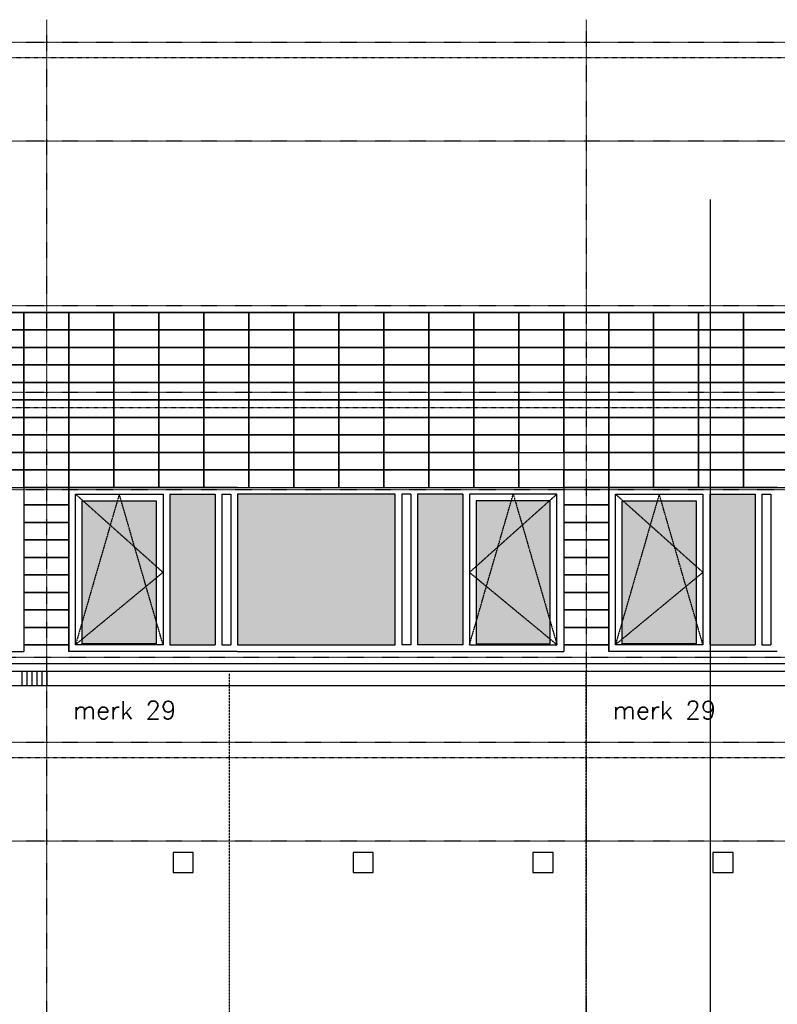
# Model space of a CAD drawing. Extents: x -541908 to 43837, y -41121 to 66863.
# Tile 15 of 41: x -468952 to -461373, y -31199 to -21350. Entities that reach past the tile are written whole.
import ezdxf

# ---------------------------------------------------------------- set-up
doc = ezdxf.new("R2010")
doc.units = 0
doc.header["$LTSCALE"] = 10
doc.header["$MEASUREMENT"] = 0
doc.header["$PDMODE"] = 3
doc.header["$PDSIZE"] = 0.1
for name, pattern in [('DASHDOT', [1, 0.5, -0.25, 0, -0.25]), ('DASHDOT2', [0.5, 0.25, -0.125, 0, -0.125]), ('HIDDEN', [0.375, 0.25, -0.125]), ('HIDDEN2', [0.1875, 0.125, -0.0625])]:
    doc.linetypes.add(name, pattern=pattern)
for name, color, linetype in [('_DILLATATIES', 8, 'HIDDEN'), ('A--DRSNLIJNEN', 5, 'CONTINUOUS'), ('A--L$7A-_STRAMIEN', 1, 'DASHDOT'), ('A--L$7AC3-_STRAMIEN', 3, 'DASHDOT'), ('A--L01G1_ACEER', 1, 'CONTINUOUS'), ('A--L01G8_RASTER-NR-2', 21, 'CONTINUOUS'), ('A--L07GC8_STRAMIEN', 8, 'DASHDOT2'), ('A--L21G1_BUITENWAND', 1, 'CONTINUOUS'), ('A--L21G2_BUITENWAND', 2, 'CONTINUOUS'), ('A--L21G3_BUITENWAND', 3, 'CONTINUOUS'), ('A--L21G4_BUITENWAND', 4, 'CONTINUOUS'), ('A--L21GC3_BUITENWAND', 3, 'HIDDEN'), ('A--L31G1_BUITENKOZIJN', 1, 'CONTINUOUS'), ('A--L31G2_BUITENKOZIJN', 2, 'CONTINUOUS'), ('A--L31GC1_BUITENKOZIJN', 1, 'HIDDEN2'), ('A--T$7A8-_STRAMIEN', 8, 'DASHDOT'), ('TEKST_KOZIJNMERK', 2, 'CONTINUOUS')]:
    doc.layers.add(name, color=color, linetype=linetype)
doc.styles.add('HIEMSTRA', font='romans.shx')

msp = doc.modelspace()

# ---------------------------------------------------------------- hatches: boundary and pattern name
at = {"layer": 'A--L01G8_RASTER-NR-2'}
for points in [[(-467450.9, -26095.8), (-466997.1, -26095.8), (-466997.1, -27602), (-467450.9, -27602)], [(-466773.1, -26095.8), (-466773.1, -27602), (-465197.1, -27602.1), (-465197.1, -26095.9)], [(-464519.2, -26095.9), (-464973.1, -26095.9), (-464973.1, -27602.1), (-464519.2, -27602.1)], [(-462049.7, -26095.9), (-461595.9, -26095.9), (-461595.9, -27602.1), (-462049.7, -27602.1)], [(-467584.9, -26162.8), (-468326.1, -26162.8), (-468326.1, -27594.8), (-467584.9, -27594.8)], [(-464385.2, -27594.9), (-463644.1, -27594.9), (-463644.1, -26162.9), (-464385.2, -26162.9)], [(-462183.7, -26162.9), (-462924.9, -26162.9), (-462924.9, -27594.9), (-462183.7, -27594.9)]]:
    msp.add_hatch(color=256, dxfattribs=at).paths.add_polyline_path(points)

# ---------------------------------------------------------------- linework, layer by layer
at = {"layer": '_DILLATATIES'}
msp.add_line((-466853.9, -36628.9, 0), (-466853.9, -27889), dxfattribs=at)
at = {"layer": 'A--DRSNLIJNEN'}
msp.add_line((-462042, -37606.5), (-462041.9, -23148.7), dxfattribs=at)
at = {"layer": 'A--L$7A-_STRAMIEN'}
for p, q in [((-468684, -21350.4), (-468685.1, -36976.7)), ((-463284, -21350.8), (-463285.1, -36977.1))]:
    msp.add_line(p, q, dxfattribs=at)
at = {"layer": 'A--L$7AC3-_STRAMIEN'}
for p, q in [((-416614.4, -21579.1), (-525959.4, -21578.9)), ((-416614.4, -25079.1), (-525959.4, -25078.9)), ((-416614.4, -28579.1), (-525959.4, -28578.9))]:
    msp.add_line(p, q, dxfattribs=at)
at = {"layer": 'A--L01G1_ACEER'}
for points in [[(-469359.9, -24453.8), (-468909.9, -24453.8), (-468909.9, -24278.8), (-469359.9, -24278.8)], [(-468909.9, -24453.8), (-468459.9, -24453.8), (-468459.9, -24278.8), (-468909.9, -24278.8)], [(-468459.9, -24453.8), (-468009.9, -24453.8), (-468009.9, -24278.8), (-468459.9, -24278.8)], [(-468009.9, -24453.8), (-467559.9, -24453.8), (-467559.9, -24278.8), (-468009.9, -24278.8)], [(-467559.9, -24453.8), (-467109.9, -24453.8), (-467109.9, -24278.8), (-467559.9, -24278.8)], [(-467109.9, -24453.8), (-466659.9, -24453.8), (-466659.9, -24278.8), (-467109.9, -24278.8)], [(-466659.9, -24453.8), (-466209.9, -24453.9), (-466209.9, -24278.9), (-466659.9, -24278.8)], [(-466209.9, -24453.9), (-465759.9, -24453.9), (-465759.9, -24278.9), (-466209.9, -24278.9)], [(-465759.9, -24453.9), (-465309.9, -24453.9), (-465309.9, -24278.9), (-465759.9, -24278.9)], [(-465309.9, -24453.9), (-464859.9, -24453.9), (-464859.9, -24278.9), (-465309.9, -24278.9)], [(-464859.9, -24453.9), (-464409.9, -24453.9), (-464409.9, -24278.9), (-464859.9, -24278.9)], [(-464409.9, -24453.9), (-463959.9, -24453.9), (-463959.9, -24278.9), (-464409.9, -24278.9)], [(-463959.9, -24453.9), (-463509.9, -24453.9), (-463509.9, -24278.9), (-463959.9, -24278.9)], [(-463509.9, -24453.9), (-463059.9, -24453.9), (-463059.9, -24278.9), (-463509.9, -24278.9)], [(-463059.9, -24453.9), (-462609.9, -24453.9), (-462609.9, -24278.9), (-463059.9, -24278.9)], [(-462609.9, -24453.9), (-462159.9, -24453.9), (-462159.9, -24278.9), (-462609.9, -24278.9)], [(-462159.9, -24453.9), (-461709.9, -24453.9), (-461709.9, -24278.9), (-462159.9, -24278.9)], [(-461709.9, -24453.9), (-461259.9, -24453.9), (-461259.9, -24278.9), (-461709.9, -24278.9)], [(-469359.9, -24628.8), (-468909.9, -24628.8), (-468909.9, -24453.8), (-469359.9, -24453.8)], [(-468909.9, -24628.8), (-468459.9, -24628.8), (-468459.9, -24453.8), (-468909.9, -24453.8)], [(-468459.9, -24628.8), (-468009.9, -24628.8), (-468009.9, -24453.8), (-468459.9, -24453.8)], [(-468009.9, -24628.8), (-467559.9, -24628.8), (-467559.9, -24453.8), (-468009.9, -24453.8)], [(-467559.9, -24628.8), (-467109.9, -24628.8), (-467109.9, -24453.8), (-467559.9, -24453.8)], [(-467109.9, -24628.8), (-466659.9, -24628.8), (-466659.9, -24453.8), (-467109.9, -24453.8)], [(-466659.9, -24628.8), (-466209.9, -24628.9), (-466209.9, -24453.9), (-466659.9, -24453.8)], [(-466209.9, -24628.9), (-465759.9, -24628.9), (-465759.9, -24453.9), (-466209.9, -24453.9)], [(-465759.9, -24628.9), (-465309.9, -24628.9), (-465309.9, -24453.9), (-465759.9, -24453.9)], [(-465309.9, -24628.9), (-464859.9, -24628.9), (-464859.9, -24453.9), (-465309.9, -24453.9)], [(-464859.9, -24628.9), (-464409.9, -24628.9), (-464409.9, -24453.9), (-464859.9, -24453.9)], [(-464409.9, -24628.9), (-463959.9, -24628.9), (-463959.9, -24453.9), (-464409.9, -24453.9)], [(-463959.9, -24628.9), (-463509.9, -24628.9), (-463509.9, -24453.9), (-463959.9, -24453.9)], [(-463509.9, -24628.9), (-463059.9, -24628.9), (-463059.9, -24453.9), (-463509.9, -24453.9)], [(-463059.9, -24628.9), (-462609.9, -24628.9), (-462609.9, -24453.9), (-463059.9, -24453.9)], [(-462609.9, -24628.9), (-462159.9, -24628.9), (-462159.9, -24453.9), (-462609.9, -24453.9)], [(-462159.9, -24628.9), (-461709.9, -24628.9), (-461709.9, -24453.9), (-462159.9, -24453.9)], [(-461709.9, -24628.9), (-461259.9, -24628.9), (-461259.9, -24453.9), (-461709.9, -24453.9)], [(-469359.9, -24803.8), (-468909.9, -24803.8), (-468909.9, -24628.8), (-469359.9, -24628.8)], [(-468909.9, -24803.8), (-468459.9, -24803.8), (-468459.9, -24628.8), (-468909.9, -24628.8)], [(-468459.9, -24803.8), (-468009.9, -24803.8), (-468009.9, -24628.8), (-468459.9, -24628.8)], [(-468009.9, -24803.8), (-467559.9, -24803.8), (-467559.9, -24628.8), (-468009.9, -24628.8)], [(-467559.9, -24803.8), (-467109.9, -24803.8), (-467109.9, -24628.8), (-467559.9, -24628.8)], [(-467109.9, -24803.8), (-466659.9, -24803.8), (-466659.9, -24628.8), (-467109.9, -24628.8)], [(-466659.9, -24803.8), (-466209.9, -24803.9), (-466209.9, -24628.9), (-466659.9, -24628.8)], [(-466209.9, -24803.9), (-465759.9, -24803.9), (-465759.9, -24628.9), (-466209.9, -24628.9)], [(-465759.9, -24803.9), (-465309.9, -24803.9), (-465309.9, -24628.9), (-465759.9, -24628.9)], [(-465309.9, -24803.9), (-464859.9, -24803.9), (-464859.9, -24628.9), (-465309.9, -24628.9)], [(-464859.9, -24803.9), (-464409.9, -24803.9), (-464409.9, -24628.9), (-464859.9, -24628.9)], [(-464409.9, -24803.9), (-463959.9, -24803.9), (-463959.9, -24628.9), (-464409.9, -24628.9)], [(-463959.9, -24803.9), (-463509.9, -24803.9), (-463509.9, -24628.9), (-463959.9, -24628.9)], [(-463509.9, -24803.9), (-463059.9, -24803.9), (-463059.9, -24628.9), (-463509.9, -24628.9)], [(-463059.9, -24803.9), (-462609.9, -24803.9), (-462609.9, -24628.9), (-463059.9, -24628.9)], [(-462609.9, -24803.9), (-462159.9, -24803.9), (-462159.9, -24628.9), (-462609.9, -24628.9)], [(-462159.9, -24803.9), (-461709.9, -24803.9), (-461709.9, -24628.9), (-462159.9, -24628.9)], [(-461709.9, -24803.9), (-461259.9, -24803.9), (-461259.9, -24628.9), (-461709.9, -24628.9)], [(-469359.9, -24978.8), (-468909.9, -24978.8), (-468909.9, -24803.8), (-469359.9, -24803.8)], [(-468909.9, -24978.8), (-468459.9, -24978.8), (-468459.9, -24803.8), (-468909.9, -24803.8)], [(-468459.9, -24978.8), (-468009.9, -24978.8), (-468009.9, -24803.8), (-468459.9, -24803.8)], [(-468009.9, -24978.8), (-467559.9, -24978.8), (-467559.9, -24803.8), (-468009.9, -24803.8)], [(-467559.9, -24978.8), (-467109.9, -24978.8), (-467109.9, -24803.8), (-467559.9, -24803.8)], [(-467109.9, -24978.8), (-466659.9, -24978.8), (-466659.9, -24803.8), (-467109.9, -24803.8)], [(-466659.9, -24978.8), (-466209.9, -24978.9), (-466209.9, -24803.9), (-466659.9, -24803.8)], [(-466209.9, -24978.9), (-465759.9, -24978.9), (-465759.9, -24803.9), (-466209.9, -24803.9)], [(-465759.9, -24978.9), (-465309.9, -24978.9), (-465309.9, -24803.9), (-465759.9, -24803.9)], [(-465309.9, -24978.9), (-464859.9, -24978.9), (-464859.9, -24803.9), (-465309.9, -24803.9)], [(-464859.9, -24978.9), (-464409.9, -24978.9), (-464409.9, -24803.9), (-464859.9, -24803.9)], [(-464409.9, -24978.9), (-463959.9, -24978.9), (-463959.9, -24803.9), (-464409.9, -24803.9)], [(-463959.9, -24978.9), (-463509.9, -24978.9), (-463509.9, -24803.9), (-463959.9, -24803.9)], [(-463509.9, -24978.9), (-463059.9, -24978.9), (-463059.9, -24803.9), (-463509.9, -24803.9)], [(-463059.9, -24978.9), (-462609.9, -24978.9), (-462609.9, -24803.9), (-463059.9, -24803.9)], [(-462609.9, -24978.9), (-462159.9, -24978.9), (-462159.9, -24803.9), (-462609.9, -24803.9)], [(-462159.9, -24978.9), (-461709.9, -24978.9), (-461709.9, -24803.9), (-462159.9, -24803.9)], [(-461709.9, -24978.9), (-461259.9, -24978.9), (-461259.9, -24803.9), (-461709.9, -24803.9)], [(-469359.9, -25153.8), (-468909.9, -25153.8), (-468909.9, -24978.8), (-469359.9, -24978.8)], [(-468909.9, -25153.8), (-468459.9, -25153.8), (-468459.9, -24978.8), (-468909.9, -24978.8)], [(-468459.9, -25153.8), (-468009.9, -25153.8), (-468009.9, -24978.8), (-468459.9, -24978.8)], [(-468009.9, -25153.8), (-467559.9, -25153.8), (-467559.9, -24978.8), (-468009.9, -24978.8)], [(-467559.9, -25153.8), (-467109.9, -25153.8), (-467109.9, -24978.8), (-467559.9, -24978.8)], [(-467109.9, -25153.8), (-466659.9, -25153.8), (-466659.9, -24978.8), (-467109.9, -24978.8)], [(-466659.9, -25153.8), (-466209.9, -25153.9), (-466209.9, -24978.9), (-466659.9, -24978.8)], [(-466209.9, -25153.9), (-465759.9, -25153.9), (-465759.9, -24978.9), (-466209.9, -24978.9)], [(-465759.9, -25153.9), (-465309.9, -25153.9), (-465309.9, -24978.9), (-465759.9, -24978.9)], [(-465309.9, -25153.9), (-464859.9, -25153.9), (-464859.9, -24978.9), (-465309.9, -24978.9)], [(-464859.9, -25153.9), (-464409.9, -25153.9), (-464409.9, -24978.9), (-464859.9, -24978.9)], [(-464409.9, -25153.9), (-463959.9, -25153.9), (-463959.9, -24978.9), (-464409.9, -24978.9)], [(-463959.9, -25153.9), (-463509.9, -25153.9), (-463509.9, -24978.9), (-463959.9, -24978.9)], [(-463509.9, -25153.9), (-463059.9, -25153.9), (-463059.9, -24978.9), (-463509.9, -24978.9)], [(-463059.9, -25153.9), (-462609.9, -25153.9), (-462609.9, -24978.9), (-463059.9, -24978.9)], [(-462609.9, -25153.9), (-462159.9, -25153.9), (-462159.9, -24978.9), (-462609.9, -24978.9)], [(-462159.9, -25153.9), (-461709.9, -25153.9), (-461709.9, -24978.9), (-462159.9, -24978.9)], [(-461709.9, -25153.9), (-461259.9, -25153.9), (-461259.9, -24978.9), (-461709.9, -24978.9)], [(-469359.9, -25328.8), (-468909.9, -25328.8), (-468909.9, -25153.8), (-469359.9, -25153.8)], [(-468909.9, -25328.8), (-468459.9, -25328.8), (-468459.9, -25153.8), (-468909.9, -25153.8)], [(-468459.9, -25328.8), (-468009.9, -25328.8), (-468009.9, -25153.8), (-468459.9, -25153.8)], [(-468009.9, -25328.8), (-467559.9, -25328.8), (-467559.9, -25153.8), (-468009.9, -25153.8)], [(-467559.9, -25328.8), (-467109.9, -25328.8), (-467109.9, -25153.8), (-467559.9, -25153.8)], [(-467109.9, -25328.8), (-466659.9, -25328.8), (-466659.9, -25153.8), (-467109.9, -25153.8)], [(-466659.9, -25328.8), (-466209.9, -25328.9), (-466209.9, -25153.9), (-466659.9, -25153.8)], [(-466209.9, -25328.9), (-465759.9, -25328.9), (-465759.9, -25153.9), (-466209.9, -25153.9)], [(-465759.9, -25328.9), (-465309.9, -25328.9), (-465309.9, -25153.9), (-465759.9, -25153.9)], [(-465309.9, -25328.9), (-464859.9, -25328.9), (-464859.9, -25153.9), (-465309.9, -25153.9)], [(-464859.9, -25328.9), (-464409.9, -25328.9), (-464409.9, -25153.9), (-464859.9, -25153.9)], [(-464409.9, -25328.9), (-463959.9, -25328.9), (-463959.9, -25153.9), (-464409.9, -25153.9)], [(-463959.9, -25328.9), (-463509.9, -25328.9), (-463509.9, -25153.9), (-463959.9, -25153.9)], [(-463509.9, -25328.9), (-463059.9, -25328.9), (-463059.9, -25153.9), (-463509.9, -25153.9)], [(-463059.9, -25328.9), (-462609.9, -25328.9), (-462609.9, -25153.9), (-463059.9, -25153.9)], [(-462609.9, -25328.9), (-462159.9, -25328.9), (-462159.9, -25153.9), (-462609.9, -25153.9)], [(-462159.9, -25328.9), (-461709.9, -25328.9), (-461709.9, -25153.9), (-462159.9, -25153.9)], [(-461709.9, -25328.9), (-461259.9, -25328.9), (-461259.9, -25153.9), (-461709.9, -25153.9)], [(-469359.9, -25503.8), (-468909.9, -25503.8), (-468909.9, -25328.8), (-469359.9, -25328.8)], [(-468909.9, -25503.8), (-468459.9, -25503.8), (-468459.9, -25328.8), (-468909.9, -25328.8)], [(-468459.9, -25503.8), (-468009.9, -25503.8), (-468009.9, -25328.8), (-468459.9, -25328.8)], [(-468009.9, -25503.8), (-467559.9, -25503.8), (-467559.9, -25328.8), (-468009.9, -25328.8)], [(-467559.9, -25503.8), (-467109.9, -25503.8), (-467109.9, -25328.8), (-467559.9, -25328.8)], [(-467109.9, -25503.8), (-466659.9, -25503.8), (-466659.9, -25328.8), (-467109.9, -25328.8)], [(-466659.9, -25503.8), (-466209.9, -25503.9), (-466209.9, -25328.9), (-466659.9, -25328.8)], [(-466209.9, -25503.9), (-465759.9, -25503.9), (-465759.9, -25328.9), (-466209.9, -25328.9)], [(-465759.9, -25503.9), (-465309.9, -25503.9), (-465309.9, -25328.9), (-465759.9, -25328.9)], [(-465309.9, -25503.9), (-464859.9, -25503.9), (-464859.9, -25328.9), (-465309.9, -25328.9)], [(-464859.9, -25503.9), (-464409.9, -25503.9), (-464409.9, -25328.9), (-464859.9, -25328.9)], [(-464409.9, -25503.9), (-463959.9, -25503.9), (-463959.9, -25328.9), (-464409.9, -25328.9)], [(-463959.9, -25503.9), (-463509.9, -25503.9), (-463509.9, -25328.9), (-463959.9, -25328.9)], [(-463509.9, -25503.9), (-463059.9, -25503.9), (-463059.9, -25328.9), (-463509.9, -25328.9)], [(-463059.9, -25503.9), (-462609.9, -25503.9), (-462609.9, -25328.9), (-463059.9, -25328.9)], [(-462609.9, -25503.9), (-462159.9, -25503.9), (-462159.9, -25328.9), (-462609.9, -25328.9)], [(-462159.9, -25503.9), (-461709.9, -25503.9), (-461709.9, -25328.9), (-462159.9, -25328.9)], [(-461709.9, -25503.9), (-461259.9, -25503.9), (-461259.9, -25328.9), (-461709.9, -25328.9)], [(-469359.9, -25678.8), (-468909.9, -25678.8), (-468909.9, -25503.8), (-469359.9, -25503.8)], [(-468909.9, -25678.8), (-468459.9, -25678.8), (-468459.9, -25503.8), (-468909.9, -25503.8)], [(-468459.9, -25678.8), (-468009.9, -25678.8), (-468009.9, -25503.8), (-468459.9, -25503.8)], [(-468009.9, -25678.8), (-467559.9, -25678.8), (-467559.9, -25503.8), (-468009.9, -25503.8)], [(-467559.9, -25678.8), (-467109.9, -25678.8), (-467109.9, -25503.8), (-467559.9, -25503.8)], [(-467109.9, -25678.8), (-466659.9, -25678.8), (-466659.9, -25503.8), (-467109.9, -25503.8)], [(-466659.9, -25678.8), (-466209.9, -25678.9), (-466209.9, -25503.9), (-466659.9, -25503.8)], [(-466209.9, -25678.9), (-465759.9, -25678.9), (-465759.9, -25503.9), (-466209.9, -25503.9)], [(-465759.9, -25678.9), (-465309.9, -25678.9), (-465309.9, -25503.9), (-465759.9, -25503.9)], [(-465309.9, -25678.9), (-464859.9, -25678.9), (-464859.9, -25503.9), (-465309.9, -25503.9)], [(-464859.9, -25678.9), (-464409.9, -25678.9), (-464409.9, -25503.9), (-464859.9, -25503.9)], [(-464409.9, -25678.9), (-463959.9, -25678.9), (-463959.9, -25503.9), (-464409.9, -25503.9)], [(-463959.9, -25678.9), (-463509.9, -25678.9), (-463509.9, -25503.9), (-463959.9, -25503.9)], [(-463509.9, -25678.9), (-463059.9, -25678.9), (-463059.9, -25503.9), (-463509.9, -25503.9)], [(-463059.9, -25678.9), (-462609.9, -25678.9), (-462609.9, -25503.9), (-463059.9, -25503.9)], [(-462609.9, -25678.9), (-462159.9, -25678.9), (-462159.9, -25503.9), (-462609.9, -25503.9)], [(-462159.9, -25678.9), (-461709.9, -25678.9), (-461709.9, -25503.9), (-462159.9, -25503.9)], [(-461709.9, -25678.9), (-461259.9, -25678.9), (-461259.9, -25503.9), (-461709.9, -25503.9)], [(-469359.9, -25853.8), (-468909.9, -25853.8), (-468909.9, -25678.8), (-469359.9, -25678.8)], [(-468909.9, -25853.8), (-468459.9, -25853.8), (-468459.9, -25678.8), (-468909.9, -25678.8)], [(-468459.9, -25853.8), (-468009.9, -25853.8), (-468009.9, -25678.8), (-468459.9, -25678.8)], [(-468009.9, -25853.8), (-467559.9, -25853.8), (-467559.9, -25678.8), (-468009.9, -25678.8)], [(-467559.9, -25853.8), (-467109.9, -25853.8), (-467109.9, -25678.8), (-467559.9, -25678.8)], [(-467109.9, -25853.8), (-466659.9, -25853.8), (-466659.9, -25678.8), (-467109.9, -25678.8)], [(-466659.9, -25853.8), (-466209.9, -25853.9), (-466209.9, -25678.9), (-466659.9, -25678.8)], [(-466209.9, -25853.9), (-465759.9, -25853.9), (-465759.9, -25678.9), (-466209.9, -25678.9)], [(-465759.9, -25853.9), (-465309.9, -25853.9), (-465309.9, -25678.9), (-465759.9, -25678.9)], [(-465309.9, -25853.9), (-464859.9, -25853.9), (-464859.9, -25678.9), (-465309.9, -25678.9)], [(-464859.9, -25853.9), (-464409.9, -25853.9), (-464409.9, -25678.9), (-464859.9, -25678.9)], [(-464409.9, -25853.9), (-463959.9, -25853.9), (-463959.9, -25678.9), (-464409.9, -25678.9)], [(-463509.9, -25853.9), (-463059.9, -25853.9), (-463059.9, -25678.9), (-463509.9, -25678.9)], [(-463059.9, -25853.9), (-462609.9, -25853.9), (-462609.9, -25678.9), (-463059.9, -25678.9)], [(-462609.9, -25853.9), (-462159.9, -25853.9), (-462159.9, -25678.9), (-462609.9, -25678.9)], [(-462159.9, -25853.9), (-461709.9, -25853.9), (-461709.9, -25678.9), (-462159.9, -25678.9)], [(-461709.9, -25853.9), (-461259.9, -25853.9), (-461259.9, -25678.9), (-461709.9, -25678.9)], [(-469359.9, -26028.8), (-468909.9, -26028.8), (-468909.9, -25853.8), (-469359.9, -25853.8)], [(-468909.9, -26028.8), (-468459.9, -26028.8), (-468459.9, -25853.8), (-468909.9, -25853.8)], [(-468459.9, -26028.8), (-468009.9, -26028.8), (-468009.9, -25853.8), (-468459.9, -25853.8)], [(-468009.9, -26028.8), (-467559.9, -26028.8), (-467559.9, -25853.8), (-468009.9, -25853.8)], [(-467559.9, -26028.8), (-467109.9, -26028.8), (-467109.9, -25853.8), (-467559.9, -25853.8)], [(-467109.9, -26028.8), (-466659.9, -26028.8), (-466659.9, -25853.8), (-467109.9, -25853.8)], [(-466659.9, -26028.8), (-466209.9, -26028.9), (-466209.9, -25853.9), (-466659.9, -25853.8)], [(-466209.9, -26028.9), (-465759.9, -26028.9), (-465759.9, -25853.9), (-466209.9, -25853.9)], [(-465759.9, -26028.9), (-465309.9, -26028.9), (-465309.9, -25853.9), (-465759.9, -25853.9)], [(-465309.9, -26028.9), (-464859.9, -26028.9), (-464859.9, -25853.9), (-465309.9, -25853.9)], [(-464859.9, -26028.9), (-464409.9, -26028.9), (-464409.9, -25853.9), (-464859.9, -25853.9)], [(-464409.9, -26028.9), (-463959.9, -26028.9), (-463959.9, -25853.9), (-464409.9, -25853.9)], [(-463959.9, -26028.9), (-463509.9, -26028.9), (-463509.9, -25853.9), (-463959.9, -25853.9)], [(-463509.9, -26028.9), (-463059.9, -26028.9), (-463059.9, -25853.9), (-463509.9, -25853.9)], [(-463059.9, -26028.9), (-462609.9, -26028.9), (-462609.9, -25853.9), (-463059.9, -25853.9)], [(-462609.9, -26028.9), (-462159.9, -26028.9), (-462159.9, -25853.9), (-462609.9, -25853.9)], [(-462159.9, -26028.9), (-461709.9, -26028.9), (-461709.9, -25853.9), (-462159.9, -25853.9)], [(-461709.9, -26028.9), (-461259.9, -26028.9), (-461259.9, -25853.9), (-461709.9, -25853.9)], [(-468909.9, -26203.8), (-468459.9, -26203.8), (-468459.9, -26028.8), (-468909.9, -26028.8)], [(-463509.9, -26203.9), (-463059.9, -26203.9), (-463059.9, -26028.9), (-463509.9, -26028.9)], [(-468909.9, -26378.8), (-468459.9, -26378.8), (-468459.9, -26203.8), (-468909.9, -26203.8)], [(-463509.9, -26378.9), (-463059.9, -26378.9), (-463059.9, -26203.9), (-463509.9, -26203.9)], [(-468909.9, -26553.8), (-468459.9, -26553.8), (-468459.9, -26378.8), (-468909.9, -26378.8)], [(-463509.9, -26553.9), (-463059.9, -26553.9), (-463059.9, -26378.9), (-463509.9, -26378.9)], [(-468909.9, -26728.8), (-468459.9, -26728.8), (-468459.9, -26553.8), (-468909.9, -26553.8)], [(-463509.9, -26728.9), (-463059.9, -26728.9), (-463059.9, -26553.9), (-463509.9, -26553.9)], [(-468909.9, -26903.8), (-468459.9, -26903.8), (-468459.9, -26728.8), (-468909.9, -26728.8)], [(-463509.9, -26903.9), (-463059.9, -26903.9), (-463059.9, -26728.9), (-463509.9, -26728.9)], [(-468909.9, -27078.8), (-468459.9, -27078.8), (-468459.9, -26903.8), (-468909.9, -26903.8)], [(-463509.9, -27078.9), (-463059.9, -27078.9), (-463059.9, -26903.9), (-463509.9, -26903.9)], [(-468909.9, -27253.8), (-468459.9, -27253.8), (-468459.9, -27078.8), (-468909.9, -27078.8)], [(-463509.9, -27253.9), (-463059.9, -27253.9), (-463059.9, -27078.9), (-463509.9, -27078.9)], [(-468909.9, -27428.8), (-468459.9, -27428.8), (-468459.9, -27253.8), (-468909.9, -27253.8)], [(-463509.9, -27428.9), (-463059.9, -27428.9), (-463059.9, -27253.9), (-463509.9, -27253.9)], [(-468909.9, -27603.8), (-468459.9, -27603.8), (-468459.9, -27428.8), (-468909.9, -27428.8)], [(-463509.9, -27603.9), (-463059.9, -27603.9), (-463059.9, -27428.9), (-463509.9, -27428.9)]]:
    msp.add_lwpolyline(points, close=True, dxfattribs=at)
for points in [[(-468459.9, -27669), (-468459.9, -27603.8), (-468909.9, -27603.8), (-468909.9, -27669)], [(-463059.9, -27669.1), (-463059.9, -27603.9), (-463509.9, -27603.9), (-463509.9, -27669.1)]]:
    msp.add_lwpolyline(points, dxfattribs=at)
at = {"layer": 'A--L07GC8_STRAMIEN'}
for p, q in [((-475381.5, -21729), (-433397, -21729.1)), ((-511647.6, -25229), (-433397, -25229.1)), ((-525273.5, -28728.9), (-433397, -28729.1))]:
    msp.add_line(p, q, dxfattribs=at)
at = {"layer": 'A--L21G1_BUITENWAND'}
for p, q in [((-468927.5, -28009.7), (-468927.5, -27869, 0)), ((-468877.5, -28009.7), (-468877.5, -27869, 0)), ((-468827.5, -28009.7), (-468827.5, -27869, 0)), ((-468777.5, -28009.7), (-468777.5, -27869, 0)), ((-468727.5, -28009.7), (-468727.5, -27869.1, 0)), ((-468677.5, -28009.7), (-468677.5, -27869.1, 0))]:
    msp.add_line(p, q, dxfattribs=at)
for points in [[(-469129.9, -28009.7), (-419992.2, -28009.8), (-419992.2, -27869.1), (-469129.9, -27869)], [(-467216.2, -29879), (-467216.2, -29679), (-467417.2, -29679), (-467417.2, -29879)], [(-465416.2, -29879.1), (-465416.2, -29679.1), (-465617.2, -29679.1), (-465617.2, -29879.1)], [(-463616.2, -29879.1), (-463616.2, -29679.1), (-463817.2, -29679.1), (-463817.2, -29879.1)], [(-461816.2, -29879.1), (-461816.2, -29679.1), (-462017.2, -29679.1), (-462017.2, -29879.1)]]:
    msp.add_lwpolyline(points, close=True, dxfattribs=at)
at = {"layer": 'A--L21G2_BUITENWAND'}
msp.add_line((-419792.2, -27869.1, -0.1), (-469129.9, -27869, -0.1), dxfattribs=at)
at = {"layer": 'A--L21G3_BUITENWAND'}
msp.add_lwpolyline([(-469249.5, -29528.8), (-480159.9, -29528.8), (-480159.9, -24278.8), (-445509.9, -24278.9), (-445509.9, -27669.1)], dxfattribs=at)
at = {"layer": 'A--L21G4_BUITENWAND'}
msp.add_line((-469129.9, -27789), (-419792.2, -27789.1), dxfattribs=at)
at = {"layer": 'A--L21GC3_BUITENWAND'}
for p, q in [((-463285, -32744, 0), (-463285, -27869.1, -0.1)), ((-466853.9, -36628.9, 0), (-466853.9, -27889))]:
    msp.add_line(p, q, dxfattribs=at)
at = {"layer": 'A--L31G1_BUITENKOZIJN'}
for p, q in [((-467450.9, -26095.8), (-467450.9, -27602)), ((-467450.9, -26095.8), (-466997.1, -26095.8)), ((-466997.1, -26095.8), (-466997.1, -27602)), ((-466930.1, -26095.8), (-466930.1, -27602)), ((-466930.1, -26095.8), (-466841.4, -26095.8)), ((-466840.1, -26095.8), (-466840.1, -27602)), ((-465130.1, -26095.9), (-465130.1, -27602.1)), ((-465040.1, -26095.9), (-465130.1, -26095.9)), ((-465040.1, -26095.9), (-465040.1, -27602.1)), ((-464973.1, -26095.9), (-464973.1, -27602.1)), ((-464519.2, -26095.9), (-464973.1, -26095.9)), ((-464519.2, -26095.9), (-464519.2, -27602.1)), ((-462049.7, -26095.9), (-462049.7, -27602.1)), ((-462049.7, -26095.9), (-461595.9, -26095.9)), ((-461595.9, -26095.9), (-461595.9, -27602.1)), ((-461528.9, -26095.9), (-461528.9, -27602.1)), ((-461528.9, -26095.9), (-461438.9, -26095.9)), ((-461438.9, -26095.9), (-461438.9, -27602.1)), ((-467450.9, -27602), (-466997.1, -27602)), ((-466930.1, -27602), (-466840.1, -27602)), ((-465040.1, -27602.1), (-465130.1, -27602.1)), ((-464519.2, -27602.1), (-464973.1, -27602.1)), ((-462049.7, -27602.1), (-461595.9, -27602.1)), ((-461528.9, -27602.1), (-461438.9, -27602.1))]:
    msp.add_line(p, q, dxfattribs=at)
for points in [[(-467517.9, -27602), (-468393.1, -27602), (-468393.1, -26095.8), (-467517.9, -26095.8), (-467517.9, -27602), (-468393.1, -27602), (-468393.1, -26095.8)], [(-466773.1, -27602), (-465197.1, -27602.1), (-465197.1, -26095.9), (-466773.1, -26095.8), (-466773.1, -27602), (-465197.1, -27602.1), (-465197.1, -26095.9)], [(-464452.2, -27602.1), (-463577.1, -27602.1), (-463577.1, -26095.9), (-464452.2, -26095.9), (-464452.2, -27602.1), (-463577.1, -27602.1), (-463577.1, -26095.9)], [(-462116.7, -27602.1), (-462991.9, -27602.1), (-462991.9, -26095.9), (-462116.7, -26095.9), (-462116.7, -27602.1), (-462991.9, -27602.1), (-462991.9, -26095.9)]]:
    msp.add_lwpolyline(points, dxfattribs=at)
for points in [[(-467584.9, -27594.8), (-468326.1, -27594.8), (-468326.1, -26162.8), (-467584.9, -26162.8)], [(-464385.2, -27594.9), (-463644.1, -27594.9), (-463644.1, -26162.9), (-464385.2, -26162.9)], [(-462183.7, -27594.9), (-462924.9, -27594.9), (-462924.9, -26162.9), (-462183.7, -26162.9)]]:
    msp.add_lwpolyline(points, close=True, dxfattribs=at)
msp.add_point((-466773.1, -27669), dxfattribs=at)
at = {"layer": 'A--L31G2_BUITENKOZIJN'}
for p, q in [((-470594.6, -26028.8), (-468908.9, -26028.8)), ((-468908.9, -26028.8), (-468908.9, -27669)), ((-468460.1, -26028.8), (-468460.1, -27669)), ((-466774.4, -26028.8), (-468460.1, -26028.8)), ((-466773.1, -26028.8), (-465197.1, -26028.9)), ((-465195.7, -26028.9), (-463510.1, -26028.9)), ((-463510.1, -26028.9), (-463510.1, -27669.1)), ((-463058.9, -26028.9), (-463058.9, -27669.1)), ((-461373.2, -26028.9), (-463058.9, -26028.9)), ((-470593.2, -27669), (-468908.9, -27669)), ((-466775.7, -27669), (-468460.1, -27669)), ((-466773.1, -27669), (-465197.1, -27669.1)), ((-465194.4, -27669.1), (-463510.1, -27669.1)), ((-461374.6, -27669.1), (-463058.9, -27669.1))]:
    msp.add_line(p, q, dxfattribs=at)
at = {"layer": 'A--L31GC1_BUITENKOZIJN'}
for p, q in [((-468393.1, -26095.8), (-467517.9, -26878.8)), ((-467955.5, -26095.8), (-468393.1, -27602)), ((-467517.9, -27602), (-467955.5, -26095.8)), ((-463577.1, -26095.9), (-464452.2, -26878.9)), ((-464452.2, -27602.1), (-464014.6, -26095.9)), ((-464014.6, -26095.9), (-463577.1, -27602.1)), ((-462991.9, -26095.9), (-462116.7, -26878.9)), ((-462554.3, -26095.9), (-462991.9, -27602.1)), ((-462116.7, -27602.1), (-462554.3, -26095.9)), ((-467517.9, -26878.8), (-468393.1, -27602)), ((-464452.2, -26878.9), (-463577.1, -27602.1)), ((-462116.7, -26878.9), (-462991.9, -27602.1))]:
    msp.add_line(p, q, dxfattribs=at)
at = {"layer": 'A--T$7A8-_STRAMIEN', "color": 8}
for p, q in [((-416614.4, -22567.1), (-525959.4, -22566.9)), ((-416614.4, -24214.1), (-525959.4, -24213.9)), ((-416614.4, -26052.1), (-525959.4, -26051.9)), ((-416598.3, -27729), (-479468.4, -27731.9)), ((-416614.4, -29567.1), (-525959.4, -29566.9))]:
    msp.add_line(p, q, dxfattribs=at)

# ---------------------------------------------------------------- texts
at = {"layer": 'TEKST_KOZIJNMERK', "style": 'HIEMSTRA'}
for p in [(-468418.4, -28346.4), (-463018.4, -28346.5)]:
    msp.add_text('merk 29', height=180, rotation=359.99989, dxfattribs=at).set_placement(p)

doc.saveas('drawing.dxf')
